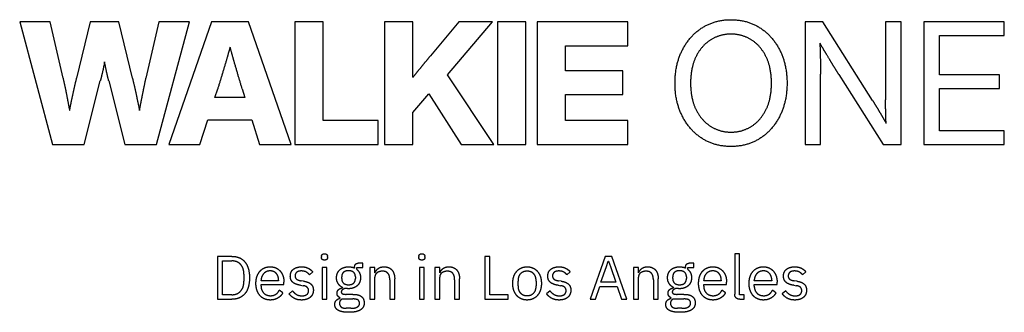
# Model space of a CAD drawing. Header units: millimetres. Extents: x -22.4 to 22.4, y -62.3 to -49.
import ezdxf

# ---------------------------------------------------------------- set-up
doc = ezdxf.new("R2010")
doc.units = ezdxf.units.MM

msp = doc.modelspace()

# ---------------------------------------------------------------- linework, layer by layer
for p, q in [((-22.4, -49.103), (-20.906, -54.697)), ((-21.011, -49.103), (-22.4, -49.103)), ((-20.425, -51.678), (-21.011, -49.103)), ((-19.186, -49.103), (-19.809, -51.678)), ((-17.895, -49.103), (-19.186, -49.103)), ((-17.268, -51.678), (-17.895, -49.103)), ((-16.066, -49.103), (-16.656, -51.678)), ((-16.175, -54.697), (-14.677, -49.103)), ((-14.677, -49.103), (-16.066, -49.103)), ((-13.678, -49.103), (-15.612, -54.697)), ((-11.985, -49.103), (-13.678, -49.103)), ((-10.044, -54.697), (-11.985, -49.103)), ((-9.883, -49.103), (-9.883, -54.697)), ((-8.592, -49.103), (-9.883, -49.103)), ((-8.592, -53.596), (-8.592, -49.103)), ((-5.798, -49.103), (-5.798, -54.697)), ((-4.506, -49.103), (-5.798, -49.103)), ((-4.506, -51.633), (-4.506, -49.103)), ((-2.422, -49.103), (-3.714, -50.661)), ((-2.94, -51.517), (-0.894, -49.103)), ((-0.894, -49.103), (-2.422, -49.103)), ((-0.658, -49.103), (-0.658, -54.697)), ((0.632, -49.103), (-0.658, -49.103)), ((0.632, -54.697), (0.632, -49.103)), ((1.144, -49.103), (1.144, -54.697)), ((5.264, -49.103), (1.144, -49.103)), ((5.264, -50.204), (5.264, -49.103)), ((13.333, -49.103), (13.333, -54.697)), ((14.136, -49.103), (13.333, -49.103)), ((16.408, -52.692), (14.136, -49.103)), ((16.997, -49.103), (16.997, -52.658)), ((17.707, -49.103), (16.997, -49.103)), ((17.707, -54.697), (17.707, -49.103)), ((18.737, -49.103), (18.737, -54.697)), ((22.4, -49.103), (18.737, -49.103)), ((22.4, -49.73), (22.4, -49.103)), ((19.445, -49.73), (22.4, -49.73)), ((19.445, -51.522), (19.445, -49.73)), ((2.434, -50.204), (5.264, -50.204)), ((2.434, -51.347), (2.434, -50.204)), ((-0.823, -54.697), (-2.94, -51.517)), ((5.049, -51.347), (2.434, -51.347)), ((5.049, -52.417), (5.049, -51.347)), ((14.039, -54.697), (14.039, -51.498)), ((14.869, -51.502), (16.892, -54.697)), ((-19.468, -54.697), (-18.732, -51.802)), ((-18.349, -51.802), (-17.609, -54.697)), ((22.182, -51.522), (19.445, -51.522)), ((22.182, -52.148), (22.182, -51.522)), ((-13.521, -52.561), (-13.389, -52.159)), ((-12.278, -52.159), (-12.15, -52.561)), ((-4.506, -53.237), (-3.789, -52.388)), ((-3.789, -52.388), (-2.31, -54.697)), ((19.445, -52.148), (22.182, -52.148)), ((19.445, -54.07), (19.445, -52.148)), ((-12.15, -52.561), (-13.521, -52.561)), ((2.434, -52.417), (5.049, -52.417)), ((2.434, -53.596), (2.434, -52.417)), ((-4.506, -54.697), (-4.506, -53.237)), ((-14.211, -54.697), (-13.847, -53.578)), ((-13.847, -53.578), (-11.831, -53.578)), ((-11.831, -53.578), (-11.482, -54.697)), ((-6.095, -53.596), (-8.592, -53.596)), ((-6.095, -54.697), (-6.095, -53.596)), ((5.264, -53.596), (2.434, -53.596)), ((5.264, -54.697), (5.264, -53.596)), ((22.4, -54.07), (19.445, -54.07)), ((22.4, -54.697), (22.4, -54.07)), ((-20.906, -54.697), (-19.468, -54.697)), ((-17.609, -54.697), (-16.175, -54.697)), ((-15.612, -54.697), (-14.211, -54.697)), ((-11.482, -54.697), (-10.044, -54.697)), ((-9.883, -54.697), (-6.095, -54.697)), ((-5.798, -54.697), (-4.506, -54.697)), ((-2.31, -54.697), (-0.823, -54.697)), ((-0.658, -54.697), (0.632, -54.697)), ((1.144, -54.697), (5.264, -54.697)), ((13.333, -54.697), (14.039, -54.697)), ((16.892, -54.697), (17.707, -54.697)), ((18.737, -54.697), (22.4, -54.697)), ((-13.401, -59.785), (-13.401, -61.739)), ((-12.746, -59.785), (-13.401, -59.785)), ((-13.166, -61.532), (-13.166, -59.992)), ((-13.166, -59.992), (-12.746, -59.992)), ((-8.669, -59.793), (-8.669, -59.83)), ((-8.394, -59.83), (-8.394, -59.793)), ((-4.239, -59.793), (-4.239, -59.83)), ((-3.965, -59.83), (-3.965, -59.793)), ((-1.24, -59.785), (-1.24, -61.739)), ((-1.005, -59.785), (-1.24, -59.785)), ((-1.005, -61.532), (-1.005, -59.785)), ((4.242, -59.785), (3.559, -61.739)), ((4.542, -59.785), (4.242, -59.785)), ((4.295, -60.247), (4.379, -60.003)), ((4.379, -60.003), (4.393, -60.003)), ((4.393, -60.003), (4.477, -60.247)), ((5.225, -61.739), (4.542, -59.785)), ((10.133, -59.667), (10.133, -61.507)), ((10.357, -59.667), (10.133, -59.667)), ((10.357, -61.543), (10.357, -59.667)), ((-8.644, -60.294), (-8.644, -61.739)), ((-8.42, -60.294), (-8.644, -60.294)), ((-8.42, -61.739), (-8.42, -60.294)), ((-7.165, -60.292), (-7.165, -60.317)), ((-7.056, -60.294), (-6.782, -60.294)), ((-7.056, -60.387), (-7.056, -60.294)), ((-6.782, -60.098), (-6.997, -60.098)), ((-6.782, -60.294), (-6.782, -60.098)), ((-6.465, -60.294), (-6.465, -61.739)), ((-6.241, -60.294), (-6.465, -60.294)), ((-6.241, -60.53), (-6.241, -60.294)), ((-4.214, -60.294), (-4.214, -61.739)), ((-3.99, -60.294), (-4.214, -60.294)), ((-3.99, -61.739), (-3.99, -60.294)), ((-3.514, -60.294), (-3.514, -61.739)), ((-3.29, -60.294), (-3.514, -60.294)), ((-3.29, -60.53), (-3.29, -60.294)), ((4.049, -60.955), (4.295, -60.247)), ((4.477, -60.247), (4.724, -60.955)), ((5.527, -60.294), (5.527, -61.739)), ((5.751, -60.294), (5.527, -60.294)), ((5.751, -60.53), (5.751, -60.294)), ((7.896, -60.292), (7.896, -60.317)), ((8.005, -60.294), (8.28, -60.294)), ((8.005, -60.387), (8.005, -60.294)), ((8.28, -60.098), (8.064, -60.098)), ((8.28, -60.294), (8.28, -60.098)), ((-12.197, -60.602), (-12.197, -60.922)), ((-11.416, -60.905), (-11.416, -60.885)), ((-10.618, -60.905), (-11.416, -60.905)), ((-10.618, -60.874), (-10.618, -60.905)), ((-9.481, -60.916), (-9.593, -60.899)), ((-9.215, -60.628), (-9.066, -60.493)), ((-7.748, -60.798), (-7.748, -60.72)), ((-7.126, -60.72), (-7.126, -60.798)), ((-6.23, -60.53), (-6.241, -60.53)), ((-6.241, -61.739), (-6.241, -60.737)), ((-5.561, -60.852), (-5.561, -61.739)), ((-5.337, -61.739), (-5.337, -60.812)), ((-3.279, -60.53), (-3.29, -60.53)), ((-3.29, -61.739), (-3.29, -60.737)), ((-2.61, -60.852), (-2.61, -61.739)), ((-2.386, -61.739), (-2.386, -60.812)), ((0.274, -61.12), (0.274, -60.913)), ((1.098, -60.913), (1.098, -61.12)), ((2.234, -60.916), (2.122, -60.899)), ((2.5, -60.628), (2.649, -60.493)), ((5.762, -60.53), (5.751, -60.53)), ((5.751, -61.739), (5.751, -60.737)), ((6.432, -60.852), (6.432, -61.739)), ((6.656, -61.739), (6.656, -60.812)), ((7.314, -60.798), (7.314, -60.72)), ((7.935, -60.72), (7.935, -60.798)), ((8.725, -60.905), (8.725, -60.885)), ((9.523, -60.905), (8.725, -60.905)), ((9.523, -60.874), (9.523, -60.905)), ((11.024, -60.905), (11.024, -60.885)), ((11.822, -60.905), (11.024, -60.905)), ((11.822, -60.874), (11.822, -60.905)), ((12.958, -60.916), (12.846, -60.899)), ((13.224, -60.628), (13.373, -60.493)), ((-11.416, -61.073), (-10.377, -61.073)), ((-11.416, -61.14), (-11.416, -61.073)), ((-10.43, -61.442), (-10.59, -61.328)), ((-10.377, -61.073), (-10.377, -60.966)), ((-9.985, -61.361), (-10.144, -61.49)), ((-9.621, -61.104), (-9.506, -61.12)), ((-7.711, -61.202), (-7.711, -61.213)), ((1.73, -61.361), (1.571, -61.49)), ((2.094, -61.104), (2.209, -61.12)), ((3.797, -61.739), (3.993, -61.162)), ((3.993, -61.162), (4.782, -61.162)), ((4.724, -60.955), (4.049, -60.955)), ((4.782, -61.162), (4.978, -61.739)), ((7.35, -61.202), (7.35, -61.213)), ((8.725, -61.073), (9.764, -61.073)), ((8.725, -61.14), (8.725, -61.073)), ((9.71, -61.442), (9.551, -61.328)), ((9.764, -61.073), (9.764, -60.966)), ((11.024, -61.073), (12.062, -61.073)), ((11.024, -61.14), (11.024, -61.073)), ((12.009, -61.442), (11.85, -61.328)), ((12.062, -61.073), (12.062, -60.966)), ((12.454, -61.361), (12.295, -61.49)), ((12.818, -61.104), (12.933, -61.12)), ((-13.401, -61.739), (-12.746, -61.739)), ((-12.746, -61.532), (-13.166, -61.532)), ((-8.644, -61.739), (-8.42, -61.739)), ((-7.832, -61.666), (-7.832, -61.697)), ((-7.717, -61.725), (-7.235, -61.725)), ((-7.238, -61.515), (-7.546, -61.515)), ((-6.465, -61.739), (-6.241, -61.739)), ((-5.561, -61.739), (-5.337, -61.739)), ((-4.214, -61.739), (-3.99, -61.739)), ((-3.514, -61.739), (-3.29, -61.739)), ((-2.61, -61.739), (-2.386, -61.739)), ((-1.24, -61.739), (-0.174, -61.739)), ((-0.174, -61.532), (-1.005, -61.532)), ((-0.174, -61.739), (-0.174, -61.532)), ((3.559, -61.739), (3.797, -61.739)), ((4.978, -61.739), (5.225, -61.739)), ((5.527, -61.739), (5.751, -61.739)), ((6.432, -61.739), (6.656, -61.739)), ((7.23, -61.666), (7.23, -61.697)), ((7.344, -61.725), (7.826, -61.725)), ((7.823, -61.515), (7.515, -61.515)), ((10.57, -61.543), (10.357, -61.543)), ((10.371, -61.739), (10.57, -61.739)), ((10.57, -61.739), (10.57, -61.543)), ((-7.33, -62.151), (-7.538, -62.151)), ((7.731, -62.151), (7.524, -62.151))]:
    msp.add_line(p, q)
for points in [[(8.649, -49.383), (9.225, -49.013), (9.966, -49.013)], [(9.966, -49.013), (10.71, -49.013), (11.284, -49.383)], [(7.745, -50.405), (8.073, -49.753), (8.649, -49.383)], [(9.966, -49.669), (9.464, -49.669), (9.046, -49.928)], [(10.886, -49.928), (10.468, -49.669), (9.966, -49.669)], [(11.284, -49.383), (11.858, -49.753), (12.186, -50.405)], [(9.046, -49.928), (8.628, -50.186), (8.377, -50.685)], [(11.555, -50.685), (11.304, -50.186), (10.886, -49.928)], [(14.313, -50.593), (14.17, -50.357), (14.009, -50.083)], [(14.009, -50.083), (14.016, -50.312), (14.024, -50.511)], [(-12.826, -50.263), (-12.931, -50.627), (-13.025, -50.958)], [(-12.631, -50.958), (-12.725, -50.627), (-12.826, -50.263)], [(7.417, -51.904), (7.417, -51.056), (7.745, -50.405)], [(12.186, -50.405), (12.514, -51.056), (12.514, -51.904)], [(14.024, -50.511), (14.031, -50.856), (14.035, -51.104)], [(14.643, -51.14), (14.501, -50.909), (14.313, -50.593)], [(-18.563, -51.063), (-18.645, -51.479), (-18.732, -51.802)], [(-18.54, -50.931), (-18.552, -50.999), (-18.563, -51.063)], [(-18.514, -51.063), (-18.525, -50.999), (-18.54, -50.931)], [(-18.349, -51.802), (-18.428, -51.479), (-18.514, -51.063)], [(-13.025, -50.958), (-13.205, -51.566), (-13.389, -52.159)], [(-12.278, -52.159), (-12.454, -51.566), (-12.631, -50.958)], [(-4.095, -51.127), (-3.905, -50.894), (-3.714, -50.661)], [(8.377, -50.685), (8.126, -51.184), (8.126, -51.904)], [(11.806, -51.904), (11.806, -51.184), (11.555, -50.685)], [(-4.476, -51.596), (-4.285, -51.359), (-4.095, -51.127)], [(14.035, -51.104), (14.039, -51.352), (14.039, -51.498)], [(14.869, -51.502), (14.786, -51.371), (14.643, -51.14)], [(-20.425, -51.678), (-20.343, -52.043), (-20.271, -52.411)], [(-19.978, -52.411), (-19.899, -52.043), (-19.809, -51.678)], [(-17.268, -51.678), (-17.181, -52.043), (-17.102, -52.411)], [(-16.806, -52.411), (-16.734, -52.043), (-16.656, -51.678)], [(-4.506, -51.633), (-4.491, -51.615), (-4.476, -51.596)], [(7.745, -53.395), (7.417, -52.744), (7.417, -51.904)], [(8.126, -51.904), (8.126, -52.62), (8.377, -53.117)], [(11.555, -53.117), (11.806, -52.62), (11.806, -51.904)], [(12.514, -51.904), (12.514, -52.744), (12.186, -53.396)], [(-20.271, -52.411), (-20.2, -52.779), (-20.132, -53.147)], [(-20.129, -53.147), (-20.057, -52.779), (-19.978, -52.411)], [(-17.102, -52.411), (-17.024, -52.779), (-16.948, -53.147)], [(-16.948, -53.147), (-16.881, -52.779), (-16.806, -52.411)], [(16.408, -52.692), (16.483, -52.809), (16.599, -53.002)], [(17.001, -53.023), (16.997, -52.779), (16.997, -52.658)], [(-20.132, -53.147), (-20.132, -53.15), (-20.129, -53.154)], [(-20.129, -53.154), (-20.129, -53.15), (-20.129, -53.147)], [(8.377, -53.117), (8.628, -53.614), (9.046, -53.872)], [(10.886, -53.872), (11.304, -53.614), (11.555, -53.117)], [(16.599, -53.002), (16.716, -53.195), (16.847, -53.421)], [(17.016, -53.541), (17.005, -53.267), (17.001, -53.023)], [(8.649, -54.417), (8.073, -54.047), (7.745, -53.395)], [(12.186, -53.396), (11.858, -54.047), (11.284, -54.417)], [(16.847, -53.421), (16.937, -53.575), (17.02, -53.725)], [(17.02, -53.725), (17.016, -53.635), (17.016, -53.541)], [(9.046, -53.872), (9.464, -54.131), (9.966, -54.131)], [(9.966, -54.131), (10.468, -54.131), (10.886, -53.872)], [(9.966, -54.787), (9.225, -54.787), (8.649, -54.417)], [(11.284, -54.417), (10.71, -54.787), (9.966, -54.787)], [(-12.746, -59.785), (-12.502, -59.785), (-12.321, -59.893)], [(-12.46, -60.063), (-12.583, -59.992), (-12.746, -59.992)], [(-12.321, -59.893), (-12.141, -60), (-12.043, -60.217)], [(-8.669, -59.793), (-8.669, -59.737), (-8.635, -59.702)], [(-8.635, -59.921), (-8.669, -59.886), (-8.669, -59.83)], [(-8.635, -59.702), (-8.602, -59.667), (-8.532, -59.667)], [(-8.532, -59.956), (-8.602, -59.956), (-8.635, -59.921)], [(-8.532, -59.667), (-8.459, -59.667), (-8.427, -59.702)], [(-8.427, -59.921), (-8.459, -59.956), (-8.532, -59.956)], [(-8.427, -59.702), (-8.394, -59.737), (-8.394, -59.793)], [(-8.394, -59.83), (-8.394, -59.886), (-8.427, -59.921)], [(-4.239, -59.793), (-4.239, -59.737), (-4.206, -59.702)], [(-4.206, -59.921), (-4.239, -59.886), (-4.239, -59.83)], [(-4.206, -59.702), (-4.172, -59.667), (-4.102, -59.667)], [(-4.102, -59.956), (-4.172, -59.956), (-4.206, -59.921)], [(-4.102, -59.667), (-4.029, -59.667), (-3.997, -59.702)], [(-3.997, -59.921), (-4.029, -59.956), (-4.102, -59.956)], [(-3.997, -59.702), (-3.965, -59.737), (-3.965, -59.793)], [(-3.965, -59.83), (-3.965, -59.886), (-3.997, -59.921)], [(-12.267, -60.272), (-12.337, -60.135), (-12.46, -60.063)], [(-12.197, -60.602), (-12.197, -60.409), (-12.267, -60.272)], [(-12.043, -60.217), (-11.945, -60.434), (-11.945, -60.762)], [(-11.57, -60.618), (-11.488, -60.448), (-11.343, -60.355)], [(-11.343, -60.355), (-11.197, -60.261), (-11.001, -60.261)], [(-11.001, -60.448), (-11.122, -60.448), (-11.215, -60.504)], [(-11.001, -60.261), (-10.808, -60.261), (-10.668, -60.352)], [(-10.8, -60.502), (-10.886, -60.448), (-11.001, -60.448)], [(-10.668, -60.352), (-10.528, -60.443), (-10.452, -60.602)], [(-10.086, -60.686), (-10.086, -60.471), (-9.939, -60.366)], [(-9.939, -60.366), (-9.792, -60.261), (-9.57, -60.261)], [(-9.587, -60.451), (-9.724, -60.451), (-9.797, -60.511)], [(-9.355, -60.506), (-9.447, -60.451), (-9.587, -60.451)], [(-9.57, -60.261), (-9.453, -60.261), (-9.362, -60.289)], [(-9.362, -60.289), (-9.271, -60.317), (-9.198, -60.369)], [(-9.198, -60.369), (-9.125, -60.42), (-9.066, -60.493)], [(-7.916, -60.499), (-7.848, -60.387), (-7.725, -60.324)], [(-7.725, -60.324), (-7.602, -60.261), (-7.44, -60.261)], [(-7.437, -60.44), (-7.58, -60.44), (-7.664, -60.509)], [(-7.44, -60.261), (-7.361, -60.261), (-7.293, -60.275)], [(-7.21, -60.509), (-7.294, -60.44), (-7.437, -60.44)], [(-7.293, -60.275), (-7.224, -60.289), (-7.165, -60.317)], [(-7.165, -60.292), (-7.165, -60.208), (-7.126, -60.153)], [(-7.126, -60.153), (-7.087, -60.098), (-6.997, -60.098)], [(-7.056, -60.387), (-6.978, -60.454), (-6.934, -60.549)], [(-6.23, -60.53), (-6.177, -60.406), (-6.08, -60.334)], [(-6.08, -60.334), (-5.984, -60.261), (-5.821, -60.261)], [(-5.888, -60.462), (-5.978, -60.462), (-6.059, -60.492)], [(-5.643, -60.56), (-5.726, -60.462), (-5.888, -60.462)], [(-5.821, -60.261), (-5.597, -60.261), (-5.467, -60.405)], [(-5.467, -60.405), (-5.337, -60.549), (-5.337, -60.812)], [(-3.279, -60.53), (-3.226, -60.406), (-3.129, -60.334)], [(-3.129, -60.334), (-3.032, -60.261), (-2.87, -60.261)], [(-2.937, -60.462), (-3.027, -60.462), (-3.108, -60.492)], [(-2.692, -60.56), (-2.775, -60.462), (-2.937, -60.462)], [(-2.87, -60.261), (-2.646, -60.261), (-2.516, -60.405)], [(-2.516, -60.405), (-2.386, -60.549), (-2.386, -60.812)], [(0.116, -60.618), (0.199, -60.448), (0.346, -60.355)], [(0.346, -60.355), (0.493, -60.261), (0.686, -60.261)], [(0.686, -60.46), (0.507, -60.46), (0.391, -60.572)], [(0.686, -60.261), (0.879, -60.261), (1.026, -60.355)], [(0.983, -60.572), (0.868, -60.46), (0.686, -60.46)], [(1.026, -60.355), (1.173, -60.448), (1.256, -60.618)], [(1.63, -60.686), (1.63, -60.471), (1.777, -60.366)], [(1.777, -60.366), (1.924, -60.261), (2.145, -60.261)], [(2.128, -60.451), (1.991, -60.451), (1.918, -60.511)], [(2.36, -60.506), (2.268, -60.451), (2.128, -60.451)], [(2.145, -60.261), (2.262, -60.261), (2.353, -60.289)], [(2.353, -60.289), (2.444, -60.317), (2.517, -60.369)], [(2.517, -60.369), (2.59, -60.42), (2.649, -60.493)], [(5.762, -60.53), (5.816, -60.406), (5.912, -60.334)], [(5.912, -60.334), (6.009, -60.261), (6.171, -60.261)], [(6.104, -60.462), (6.014, -60.462), (5.933, -60.492)], [(6.349, -60.56), (6.266, -60.462), (6.104, -60.462)], [(6.171, -60.261), (6.395, -60.261), (6.525, -60.405)], [(6.525, -60.405), (6.656, -60.549), (6.656, -60.812)], [(7.146, -60.499), (7.213, -60.387), (7.336, -60.324)], [(7.336, -60.324), (7.459, -60.261), (7.622, -60.261)], [(7.624, -60.44), (7.482, -60.44), (7.398, -60.509)], [(7.622, -60.261), (7.7, -60.261), (7.769, -60.275)], [(7.851, -60.509), (7.767, -60.44), (7.624, -60.44)], [(7.769, -60.275), (7.837, -60.289), (7.896, -60.317)], [(7.896, -60.292), (7.896, -60.208), (7.935, -60.153)], [(7.935, -60.153), (7.974, -60.098), (8.064, -60.098)], [(8.005, -60.387), (8.084, -60.454), (8.127, -60.549)], [(8.571, -60.618), (8.652, -60.448), (8.798, -60.355)], [(8.798, -60.355), (8.943, -60.261), (9.139, -60.261)], [(9.139, -60.448), (9.019, -60.448), (8.925, -60.504)], [(9.139, -60.261), (9.332, -60.261), (9.472, -60.352)], [(9.341, -60.502), (9.254, -60.448), (9.139, -60.448)], [(9.472, -60.352), (9.612, -60.443), (9.688, -60.602)], [(10.87, -60.618), (10.951, -60.448), (11.096, -60.355)], [(11.096, -60.355), (11.242, -60.261), (11.438, -60.261)], [(11.438, -60.448), (11.318, -60.448), (11.224, -60.504)], [(11.438, -60.261), (11.631, -60.261), (11.771, -60.352)], [(11.64, -60.502), (11.553, -60.448), (11.438, -60.448)], [(11.771, -60.352), (11.911, -60.443), (11.987, -60.602)], [(12.354, -60.686), (12.354, -60.471), (12.501, -60.366)], [(12.501, -60.366), (12.648, -60.261), (12.869, -60.261)], [(12.852, -60.451), (12.715, -60.451), (12.642, -60.511)], [(13.084, -60.506), (12.992, -60.451), (12.852, -60.451)], [(12.869, -60.261), (12.986, -60.261), (13.077, -60.289)], [(13.077, -60.289), (13.168, -60.317), (13.241, -60.369)], [(13.241, -60.369), (13.314, -60.42), (13.373, -60.493)], [(-12.267, -61.251), (-12.197, -61.115), (-12.197, -60.922)], [(-11.945, -60.762), (-11.945, -61.09), (-12.043, -61.307)], [(-11.651, -61.017), (-11.651, -60.787), (-11.57, -60.618)], [(-11.362, -60.66), (-11.416, -60.759), (-11.416, -60.885)], [(-11.215, -60.504), (-11.309, -60.56), (-11.362, -60.66)], [(-10.665, -60.65), (-10.713, -60.555), (-10.8, -60.502)], [(-10.618, -60.874), (-10.618, -60.745), (-10.665, -60.65)], [(-10.452, -60.602), (-10.377, -60.762), (-10.377, -60.966)], [(-10.025, -60.906), (-10.086, -60.821), (-10.086, -60.686)], [(-9.859, -61.038), (-9.965, -60.992), (-10.025, -60.906)], [(-9.797, -60.511), (-9.87, -60.572), (-9.87, -60.675)], [(-9.87, -60.675), (-9.87, -60.779), (-9.799, -60.828)], [(-9.799, -60.828), (-9.727, -60.877), (-9.593, -60.899)], [(-9.481, -60.916), (-9.24, -60.952), (-9.139, -61.055)], [(-9.215, -60.628), (-9.262, -60.56), (-9.355, -60.506)], [(-7.983, -60.759), (-7.983, -60.611), (-7.916, -60.499)], [(-7.911, -61.025), (-7.983, -60.91), (-7.983, -60.759)], [(-7.664, -60.509), (-7.748, -60.577), (-7.748, -60.72)], [(-7.748, -60.798), (-7.748, -60.941), (-7.664, -61.01)], [(-7.126, -60.72), (-7.126, -60.577), (-7.21, -60.509)], [(-7.21, -61.01), (-7.126, -60.941), (-7.126, -60.798)], [(-6.891, -60.759), (-6.891, -60.905), (-6.958, -61.018)], [(-6.934, -60.549), (-6.891, -60.644), (-6.891, -60.759)], [(-6.191, -60.583), (-6.241, -60.644), (-6.241, -60.737)], [(-6.059, -60.492), (-6.14, -60.521), (-6.191, -60.583)], [(-5.561, -60.852), (-5.561, -60.658), (-5.643, -60.56)], [(-3.24, -60.583), (-3.29, -60.644), (-3.29, -60.737)], [(-3.108, -60.492), (-3.189, -60.521), (-3.24, -60.583)], [(-2.61, -60.852), (-2.61, -60.658), (-2.692, -60.56)], [(0.034, -61.017), (0.034, -60.787), (0.116, -60.618)], [(0.391, -60.572), (0.274, -60.684), (0.274, -60.913)], [(1.098, -60.913), (1.098, -60.684), (0.983, -60.572)], [(1.256, -60.618), (1.338, -60.787), (1.338, -61.017)], [(1.69, -60.906), (1.63, -60.821), (1.63, -60.686)], [(1.856, -61.038), (1.75, -60.992), (1.69, -60.906)], [(1.918, -60.511), (1.845, -60.572), (1.845, -60.675)], [(1.845, -60.675), (1.845, -60.779), (1.917, -60.828)], [(1.917, -60.828), (1.988, -60.877), (2.122, -60.899)], [(2.234, -60.916), (2.475, -60.952), (2.576, -61.055)], [(2.5, -60.628), (2.453, -60.56), (2.36, -60.506)], [(5.802, -60.583), (5.751, -60.644), (5.751, -60.737)], [(5.933, -60.492), (5.852, -60.521), (5.802, -60.583)], [(6.432, -60.852), (6.432, -60.658), (6.349, -60.56)], [(7.078, -60.759), (7.078, -60.611), (7.146, -60.499)], [(7.15, -61.025), (7.078, -60.91), (7.078, -60.759)], [(7.398, -60.509), (7.314, -60.577), (7.314, -60.72)], [(7.314, -60.798), (7.314, -60.941), (7.398, -61.01)], [(7.935, -60.72), (7.935, -60.577), (7.851, -60.509)], [(7.851, -61.01), (7.935, -60.941), (7.935, -60.798)], [(8.17, -60.759), (8.17, -60.905), (8.103, -61.018)], [(8.127, -60.549), (8.17, -60.644), (8.17, -60.759)], [(8.49, -61.017), (8.49, -60.787), (8.571, -60.618)], [(8.778, -60.66), (8.725, -60.759), (8.725, -60.885)], [(8.925, -60.504), (8.831, -60.56), (8.778, -60.66)], [(9.475, -60.65), (9.428, -60.555), (9.341, -60.502)], [(9.523, -60.874), (9.523, -60.745), (9.475, -60.65)], [(9.688, -60.602), (9.764, -60.762), (9.764, -60.966)], [(10.788, -61.017), (10.788, -60.787), (10.87, -60.618)], [(11.077, -60.66), (11.024, -60.759), (11.024, -60.885)], [(11.224, -60.504), (11.13, -60.56), (11.077, -60.66)], [(11.774, -60.65), (11.726, -60.555), (11.64, -60.502)], [(11.822, -60.874), (11.822, -60.745), (11.774, -60.65)], [(11.987, -60.602), (12.062, -60.762), (12.062, -60.966)], [(12.414, -60.906), (12.354, -60.821), (12.354, -60.686)], [(12.58, -61.038), (12.474, -60.992), (12.414, -60.906)], [(12.642, -60.511), (12.569, -60.572), (12.569, -60.675)], [(12.569, -60.675), (12.569, -60.779), (12.641, -60.828)], [(12.641, -60.828), (12.712, -60.877), (12.846, -60.899)], [(12.958, -60.916), (13.199, -60.952), (13.3, -61.055)], [(13.224, -60.628), (13.177, -60.56), (13.084, -60.506)], [(-12.46, -61.459), (-12.337, -61.386), (-12.267, -61.251)], [(-12.043, -61.307), (-12.141, -61.524), (-12.321, -61.631)], [(-11.57, -61.416), (-11.651, -61.246), (-11.651, -61.017)], [(-11.416, -61.14), (-11.416, -61.328), (-11.302, -61.452)], [(-10.748, -61.512), (-10.646, -61.448), (-10.59, -61.328)], [(-9.985, -61.361), (-9.901, -61.465), (-9.797, -61.524)], [(-9.621, -61.104), (-9.752, -61.084), (-9.859, -61.038)], [(-9.309, -61.202), (-9.363, -61.14), (-9.506, -61.12)], [(-9.334, -61.521), (-9.254, -61.459), (-9.254, -61.347)], [(-9.254, -61.347), (-9.254, -61.263), (-9.309, -61.202)], [(-9.139, -61.055), (-9.038, -61.157), (-9.038, -61.322)], [(-9.038, -61.322), (-9.038, -61.462), (-9.103, -61.563)], [(-7.96, -61.465), (-7.96, -61.356), (-7.89, -61.298)], [(-7.711, -61.202), (-7.84, -61.14), (-7.911, -61.025)], [(-7.89, -61.298), (-7.82, -61.241), (-7.711, -61.213)], [(-7.707, -61.301), (-7.767, -61.339), (-7.767, -61.406)], [(-7.577, -61.244), (-7.647, -61.263), (-7.707, -61.301)], [(-7.664, -61.01), (-7.58, -61.078), (-7.437, -61.078)], [(-7.51, -61.253), (-7.546, -61.249), (-7.577, -61.244)], [(-7.437, -61.258), (-7.473, -61.258), (-7.51, -61.253)], [(-7.437, -61.078), (-7.294, -61.078), (-7.21, -61.01)], [(-7.148, -61.195), (-7.272, -61.258), (-7.437, -61.258)], [(-6.958, -61.018), (-7.025, -61.132), (-7.148, -61.195)], [(0.116, -61.416), (0.034, -61.246), (0.034, -61.017)], [(0.274, -61.12), (0.274, -61.35), (0.391, -61.462)], [(0.983, -61.462), (1.098, -61.35), (1.098, -61.12)], [(1.338, -61.017), (1.338, -61.246), (1.256, -61.416)], [(1.73, -61.361), (1.814, -61.465), (1.918, -61.524)], [(2.094, -61.104), (1.963, -61.084), (1.856, -61.038)], [(2.407, -61.202), (2.352, -61.14), (2.209, -61.12)], [(2.381, -61.521), (2.461, -61.459), (2.461, -61.347)], [(2.461, -61.347), (2.461, -61.263), (2.407, -61.202)], [(2.576, -61.055), (2.677, -61.157), (2.677, -61.322)], [(2.677, -61.322), (2.677, -61.462), (2.612, -61.563)], [(7.101, -61.465), (7.101, -61.356), (7.171, -61.298)], [(7.35, -61.202), (7.221, -61.14), (7.15, -61.025)], [(7.171, -61.298), (7.241, -61.241), (7.35, -61.213)], [(7.354, -61.301), (7.294, -61.339), (7.294, -61.406)], [(7.484, -61.244), (7.414, -61.263), (7.354, -61.301)], [(7.398, -61.01), (7.482, -61.078), (7.624, -61.078)], [(7.552, -61.253), (7.515, -61.249), (7.484, -61.244)], [(7.624, -61.258), (7.588, -61.258), (7.552, -61.253)], [(7.624, -61.078), (7.767, -61.078), (7.851, -61.01)], [(7.913, -61.195), (7.79, -61.258), (7.624, -61.258)], [(8.103, -61.018), (8.036, -61.132), (7.913, -61.195)], [(8.571, -61.416), (8.49, -61.246), (8.49, -61.017)], [(8.725, -61.14), (8.725, -61.328), (8.838, -61.452)], [(9.393, -61.512), (9.495, -61.448), (9.551, -61.328)], [(10.87, -61.416), (10.788, -61.246), (10.788, -61.017)], [(11.024, -61.14), (11.024, -61.328), (11.137, -61.452)], [(11.691, -61.512), (11.794, -61.448), (11.85, -61.328)], [(12.454, -61.361), (12.538, -61.465), (12.642, -61.524)], [(12.818, -61.104), (12.687, -61.084), (12.58, -61.038)], [(13.131, -61.202), (13.076, -61.14), (12.933, -61.12)], [(13.105, -61.521), (13.185, -61.459), (13.185, -61.347)], [(13.185, -61.347), (13.185, -61.263), (13.131, -61.202)], [(13.3, -61.055), (13.401, -61.157), (13.401, -61.322)], [(13.401, -61.322), (13.401, -61.462), (13.336, -61.563)], [(-12.746, -61.532), (-12.583, -61.532), (-12.46, -61.459)], [(-12.321, -61.631), (-12.502, -61.739), (-12.746, -61.739)], [(-11.343, -61.679), (-11.488, -61.585), (-11.57, -61.416)], [(-11.001, -61.773), (-11.197, -61.773), (-11.343, -61.679)], [(-11.302, -61.452), (-11.189, -61.577), (-10.987, -61.577)], [(-10.648, -61.68), (-10.797, -61.773), (-11.001, -61.773)], [(-10.987, -61.577), (-10.85, -61.577), (-10.748, -61.512)], [(-10.43, -61.442), (-10.5, -61.588), (-10.648, -61.68)], [(-9.909, -61.696), (-10.046, -61.619), (-10.144, -61.49)], [(-9.573, -61.773), (-9.772, -61.773), (-9.909, -61.696)], [(-9.797, -61.524), (-9.694, -61.582), (-9.556, -61.582)], [(-9.288, -61.718), (-9.408, -61.773), (-9.573, -61.773)], [(-9.556, -61.582), (-9.414, -61.582), (-9.334, -61.521)], [(-9.103, -61.563), (-9.167, -61.664), (-9.288, -61.718)], [(-8.061, -61.977), (-8.061, -61.86), (-8, -61.792)], [(-8, -61.792), (-7.938, -61.725), (-7.832, -61.697)], [(-7.927, -61.587), (-7.96, -61.538), (-7.96, -61.465)], [(-7.832, -61.666), (-7.893, -61.636), (-7.927, -61.587)], [(-7.819, -61.805), (-7.851, -61.854), (-7.851, -61.921)], [(-7.717, -61.725), (-7.787, -61.756), (-7.819, -61.805)], [(-7.767, -61.406), (-7.767, -61.47), (-7.706, -61.493)], [(-7.706, -61.493), (-7.644, -61.515), (-7.546, -61.515)], [(-7.238, -61.515), (-6.969, -61.515), (-6.847, -61.617)], [(-7.001, -61.777), (-7.067, -61.725), (-7.235, -61.725)], [(-6.936, -61.916), (-6.936, -61.829), (-7.001, -61.777)], [(-6.847, -61.617), (-6.726, -61.72), (-6.726, -61.899)], [(0.346, -61.679), (0.199, -61.585), (0.116, -61.416)], [(0.686, -61.773), (0.493, -61.773), (0.346, -61.679)], [(0.391, -61.462), (0.507, -61.574), (0.686, -61.574)], [(0.686, -61.574), (0.868, -61.574), (0.983, -61.462)], [(1.026, -61.679), (0.879, -61.773), (0.686, -61.773)], [(1.256, -61.416), (1.173, -61.585), (1.026, -61.679)], [(1.806, -61.696), (1.669, -61.619), (1.571, -61.49)], [(2.142, -61.773), (1.943, -61.773), (1.806, -61.696)], [(1.918, -61.524), (2.022, -61.582), (2.159, -61.582)], [(2.428, -61.718), (2.307, -61.773), (2.142, -61.773)], [(2.159, -61.582), (2.302, -61.582), (2.381, -61.521)], [(2.612, -61.563), (2.548, -61.664), (2.428, -61.718)], [(7, -61.977), (7, -61.86), (7.062, -61.792)], [(7.062, -61.792), (7.123, -61.725), (7.23, -61.697)], [(7.134, -61.587), (7.101, -61.538), (7.101, -61.465)], [(7.23, -61.666), (7.168, -61.636), (7.134, -61.587)], [(7.242, -61.805), (7.21, -61.854), (7.21, -61.921)], [(7.344, -61.725), (7.274, -61.756), (7.242, -61.805)], [(7.294, -61.406), (7.294, -61.47), (7.356, -61.493)], [(7.356, -61.493), (7.417, -61.515), (7.515, -61.515)], [(7.823, -61.515), (8.092, -61.515), (8.214, -61.617)], [(8.06, -61.777), (7.994, -61.725), (7.826, -61.725)], [(8.126, -61.916), (8.126, -61.829), (8.06, -61.777)], [(8.214, -61.617), (8.336, -61.72), (8.336, -61.899)], [(8.798, -61.679), (8.652, -61.585), (8.571, -61.416)], [(9.139, -61.773), (8.943, -61.773), (8.798, -61.679)], [(8.838, -61.452), (8.952, -61.577), (9.153, -61.577)], [(9.492, -61.68), (9.344, -61.773), (9.139, -61.773)], [(9.153, -61.577), (9.29, -61.577), (9.393, -61.512)], [(9.71, -61.442), (9.64, -61.588), (9.492, -61.68)], [(10.195, -61.673), (10.133, -61.608), (10.133, -61.507)], [(10.371, -61.739), (10.256, -61.739), (10.195, -61.673)], [(11.096, -61.679), (10.951, -61.585), (10.87, -61.416)], [(11.438, -61.773), (11.242, -61.773), (11.096, -61.679)], [(11.137, -61.452), (11.25, -61.577), (11.452, -61.577)], [(11.791, -61.68), (11.642, -61.773), (11.438, -61.773)], [(11.452, -61.577), (11.589, -61.577), (11.691, -61.512)], [(12.009, -61.442), (11.939, -61.588), (11.791, -61.68)], [(12.53, -61.696), (12.393, -61.619), (12.295, -61.49)], [(12.866, -61.773), (12.667, -61.773), (12.53, -61.696)], [(12.642, -61.524), (12.746, -61.582), (12.883, -61.582)], [(13.152, -61.718), (13.031, -61.773), (12.866, -61.773)], [(12.883, -61.582), (13.026, -61.582), (13.105, -61.521)], [(13.336, -61.563), (13.272, -61.664), (13.152, -61.718)], [(-7.997, -62.169), (-8.061, -62.089), (-8.061, -61.977)], [(-7.791, -62.291), (-7.932, -62.249), (-7.997, -62.169)], [(-7.851, -61.921), (-7.851, -62.016), (-7.78, -62.084)], [(-7.78, -62.084), (-7.708, -62.151), (-7.538, -62.151)], [(-7.33, -62.151), (-7.143, -62.151), (-7.039, -62.092)], [(-7.039, -62.092), (-6.936, -62.033), (-6.936, -61.916)], [(-6.804, -62.144), (-6.882, -62.24), (-7.038, -62.287)], [(-6.726, -61.899), (-6.726, -62.047), (-6.804, -62.144)], [(7.064, -62.169), (7, -62.089), (7, -61.977)], [(7.27, -62.291), (7.129, -62.249), (7.064, -62.169)], [(7.21, -61.921), (7.21, -62.016), (7.281, -62.084)], [(7.281, -62.084), (7.353, -62.151), (7.524, -62.151)], [(7.731, -62.151), (7.918, -62.151), (8.022, -62.092)], [(8.022, -62.092), (8.126, -62.033), (8.126, -61.916)], [(8.257, -62.144), (8.179, -62.24), (8.023, -62.287)], [(8.336, -61.899), (8.336, -62.047), (8.257, -62.144)], [(-7.426, -62.333), (-7.65, -62.333), (-7.791, -62.291)], [(-7.038, -62.287), (-7.193, -62.333), (-7.426, -62.333)], [(7.636, -62.333), (7.412, -62.333), (7.27, -62.291)], [(8.023, -62.287), (7.868, -62.333), (7.636, -62.333)]]:
    msp.add_open_spline(points, degree=2)

doc.saveas('drawing.dxf')
